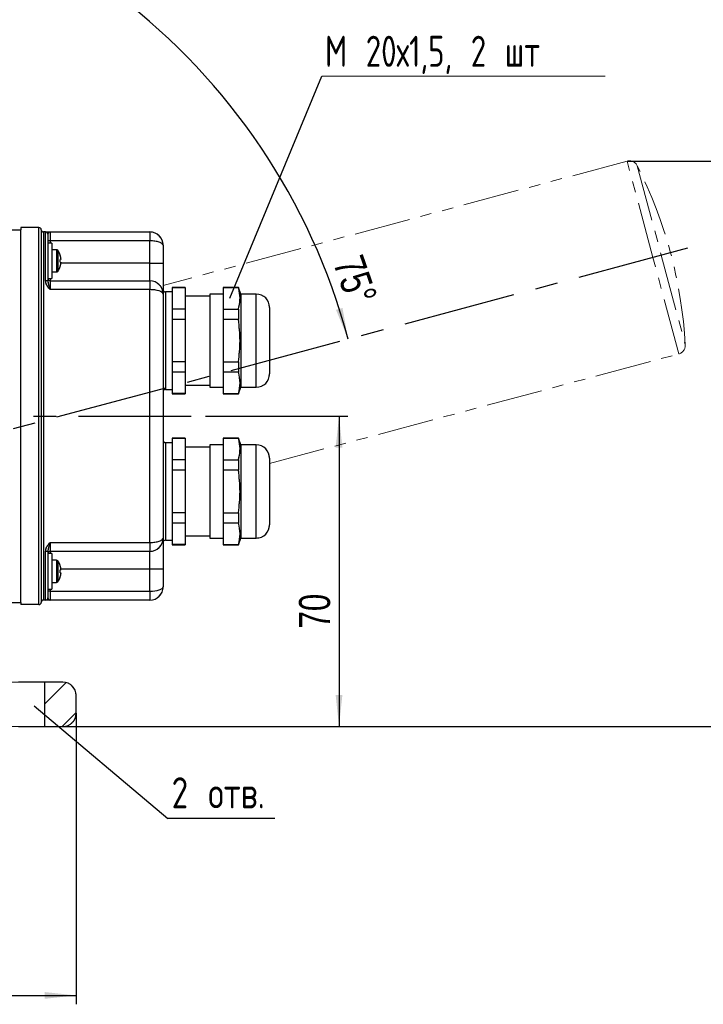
# Model space of a CAD drawing. Header units: millimetres. Extents: x 0 to 594, y 0 to 420.
# Tile 4 of 14: x 325 to 402, y 101 to 212. Entities that reach past the tile are written whole.
import ezdxf

# ---------------------------------------------------------------- set-up
doc = ezdxf.new("R2010")
doc.units = ezdxf.units.MM
doc.linetypes.add('CENTERX2', pattern=[20.32, 12.7, -2.54, 2.54, -2.54])
doc.linetypes.add('PHANTOM', pattern=[12.7, 6.35, -1.27, 1.27, -1.27, 1.27, -1.27])
doc.layers.add('ОСЕВЫЕ', color=7, linetype='Continuous')
doc.styles.add('SLDTEXTSTYLE0', font='TXT', dxfattribs={"width": 0.75})
doc.styles.add('SLDTEXTSTYLE5', font='TXT', dxfattribs={"width": 0.75, "bigfont": 'bigfont'})
doc.styles.add('SLDTEXTSTYLE6', font='TXT', dxfattribs={"width": 0.696429, "bigfont": 'bigfont'})
doc.dimstyles.new('SLDDIMSTYLE0', dxfattribs={"dimtxt": 3.5, "dimasz": 3.556, "dimexe": 0, "dimexo": 0.0625, "dimgap": 0.875, "dimtad": 1, "dimdec": 0, "dimlfac": 2, "dimrnd": 1e-09, "dimzin": 12, "dimdsep": 46, "dimtxsty": 'SLDTEXTSTYLE0', "dimsah": 1, "dimcen": 0.09, "dimadec": 0, "dimazin": 3, "dimtfac": 1, "dimtdec": 0, "dimtofl": 0, "dimtmove": 0, "dimatfit": 3, "dimfxl": 0, "dimfrac": 2, "dimtolj": 1, "dimtzin": 12, "dimarcsym": 0})
doc.dimstyles.new('SLDDIMSTYLE3', dxfattribs={"dimtxt": 3.5, "dimasz": 3.556, "dimexe": 0, "dimexo": 0.0625, "dimgap": 0.875, "dimtad": 1, "dimdec": 4, "dimlfac": 2, "dimzin": 12, "dimdsep": 46, "dimtxsty": 'SLDTEXTSTYLE0', "dimblk1": 'NONE', "dimsah": 1, "dimcen": 0.09, "dimazin": 3, "dimtfac": 1, "dimtofl": 0, "dimtmove": 0, "dimatfit": 3, "dimldrblk": 'NONE', "dimfxl": 0, "dimfrac": 2, "dimtolj": 1, "dimtzin": 12, "dimarcsym": 0})
doc.dimstyles.new('SLDDIMSTYLE4', dxfattribs={"dimtxt": 3.5, "dimasz": 3.556, "dimexe": 0, "dimexo": 0.0625, "dimgap": 0.875, "dimtad": 1, "dimdec": 4, "dimlfac": 2, "dimzin": 12, "dimdsep": 46, "dimtxsty": 'SLDTEXTSTYLE0', "dimsah": 1, "dimcen": 0.09, "dimazin": 3, "dimtfac": 1, "dimtofl": 0, "dimtmove": 0, "dimatfit": 3, "dimfxl": 0, "dimfrac": 2, "dimtolj": 1, "dimtzin": 12, "dimarcsym": 0})
doc.dimstyles.new('SLDDIMSTYLE6', dxfattribs={"dimtxt": 0.18, "dimasz": 3.556, "dimexe": 0, "dimexo": 0.0625, "dimgap": 0, "dimtad": 0, "dimtih": 1, "dimtoh": 1, "dimdec": 0, "dimrnd": 1e-09, "dimzin": 0, "dimdsep": 46, "dimtxsty": 'Standard', "dimblk1": 'NONE', "dimblk2": 'NONE', "dimsah": 1, "dimcen": 0.09, "dimadec": 0, "dimazin": 0, "dimtfac": 3.556, "dimtdec": 0, "dimtofl": 0, "dimtmove": 0, "dimatfit": 3, "dimldrblk": 'NONE', "dimfxl": 0, "dimfrac": 2, "dimtolj": 1, "dimtzin": 0, "dimarcsym": 0})

# ---------------------------------------------------------------- blocks, each defined once
blk = doc.blocks.new('_D_4')
at = {"layer": 'ОСЕВЫЕ'}
for start, end in [(60, 90), (52.7483, 60)]:
    blk.add_arc((292.53, 157.37), 72.12, start, end, dxfattribs=at)
blk.add_solid([(292.53, 229.48), (296.07, 229.02), (296.09, 229.78)], dxfattribs=at)
at = {"layer": 'ОСЕВЫЕ', "insert": (332.98, 222.54), "char_height": 3.5, "attachment_point": 1, "rotation": 325.5423, "style": 'SLDTEXTSTYLE0'}
blk.add_mtext('30°', dxfattribs=at)
blk = doc.blocks.new('_None')
blk = doc.blocks.new('_D_5')
at = {"layer": 'ОСЕВЫЕ'}
blk.add_arc((292.53, 157.37), 72.12, 15, 90, dxfattribs=at)
for points in [[(292.53, 229.48), (296.07, 229.02), (296.09, 229.78)], [(362.19, 176.03), (361.55, 179.55), (360.82, 179.34)]]:
    blk.add_solid(points, dxfattribs=at)
at = {"layer": 'ОСЕВЫЕ', "insert": (363.78, 185.79), "char_height": 3.5, "attachment_point": 1, "rotation": 289.116, "style": 'SLDTEXTSTYLE0'}
blk.add_mtext('75°', dxfattribs=at)
blk = doc.blocks.new('_D_6')
at = {"layer": 'ОСЕВЫЕ'}
for p, q in [((346.09, 167.37), (362.16, 167.37)), ((361.16, 167.37), (361.16, 132.37)), ((328.03, 132.37), (362.16, 132.37))]:
    blk.add_line(p, q, dxfattribs=at)
for points in [[(361.16, 167.37), (360.78, 163.81), (361.54, 163.81)], [(361.16, 132.37), (361.54, 135.93), (360.78, 135.93)]]:
    blk.add_solid(points, dxfattribs=at)
at = {"layer": 'ОСЕВЫЕ', "insert": (356.65, 143.43), "char_height": 3.5, "attachment_point": 1, "rotation": 90, "style": 'SLDTEXTSTYLE0'}
blk.add_mtext('70', dxfattribs=at)
blk = doc.blocks.new('_D_9')
at = {"layer": 'ОСЕВЫЕ'}
for p, q in [((253.53, 133.87), (253.53, 101.06)), ((331.53, 133.87), (331.53, 101.06)), ((253.53, 102.06), (331.53, 102.06))]:
    blk.add_line(p, q, dxfattribs=at)
for points in [[(253.53, 102.06), (257.09, 101.68), (257.09, 102.44)], [(331.53, 102.06), (327.97, 102.44), (327.97, 101.68)]]:
    blk.add_solid(points, dxfattribs=at)
at = {"layer": 'ОСЕВЫЕ', "insert": (286.7, 106.57), "char_height": 3.5, "attachment_point": 1, "style": 'SLDTEXTSTYLE0'}
blk.add_mtext('156', dxfattribs=at)
blk = doc.blocks.new('_D_11')
at = {"layer": 'ОСЕВЫЕ'}
for p, q in [((393.64, 196.11), (417.83, 196.11)), ((416.83, 132.37), (416.83, 196.11)), ((328.03, 132.37), (417.83, 132.37))]:
    blk.add_line(p, q, dxfattribs=at)
for points in [[(416.83, 196.11), (416.45, 192.55), (417.21, 192.55)], [(416.83, 132.37), (417.21, 135.93), (416.45, 135.93)]]:
    blk.add_solid(points, dxfattribs=at)
at = {"layer": 'ОСЕВЫЕ', "insert": (412.32, 151.85), "char_height": 3.5, "attachment_point": 1, "rotation": 90, "style": 'SLDTEXTSTYLE0'}
blk.add_mtext('127', dxfattribs=at)
blk = doc.blocks.new('SW_NOTE_0_1')
at = {"layer": 'ОСЕВЫЕ', "color": 0}
blk.add_line((12.03, 0), (0, 0), dxfattribs=at)
at = {"layer": 'ОСЕВЫЕ', "color": 0, "insert": (0.41, 4.66), "char_height": 3.5, "attachment_point": 1, "style": 'SLDTEXTSTYLE5'}
blk.add_mtext('2 отв.', dxfattribs=at)
blk = doc.blocks.new('SW_NOTE_0_2')
at = {"color": 0, "linetype": 'Continuous', "lineweight": 0}
blk.add_line((31.95, 0), (0, 0), dxfattribs=at)
at = {"color": 0, "linetype": 'Continuous', "lineweight": 0, "insert": (0.37, 4.54), "char_height": 3.5, "attachment_point": 1, "style": 'SLDTEXTSTYLE6'}
blk.add_mtext('М 20х1,5, 2 шт', dxfattribs=at)

msp = doc.modelspace()

# ---------------------------------------------------------------- hatches: boundary and pattern name
at = {"linetype": 'Continuous', "lineweight": 18}
h = msp.add_hatch(dxfattribs=at)
h.set_pattern_fill('ANSI31', style=0)
edge = h.paths.add_edge_path(flags=0)
edge.add_line((331.529355, 133.869252), (331.529355, 135.869252))
edge.add_arc((330.029355, 135.869252), 1.5, 0, 90)
edge.add_line((330.029355, 137.369252), (327.963528, 137.369252))
edge.add_line((327.963528, 137.369252), (327.963528, 132.369252))
edge.add_line((327.963528, 132.369252), (330.029355, 132.369252))
edge.add_arc((330.029355, 133.869252), 1.5, 270, 360)

# ---------------------------------------------------------------- linework, layer by layer
at = {"color": 7, "linetype": 'PHANTOM', "lineweight": 18}
for p, q in [((393.641569, 196.109045), (341.329355, 182.092029)), ((319.945021, 188.369252), (325.279355, 188.369252)), ((327.329355, 188.619252), (325.279355, 188.619252)), ((325.279355, 188.619252), (325.279355, 188.369252)), ((325.279355, 146.369252), (325.279355, 188.369252)), ((327.329355, 146.119252), (327.329355, 188.619252)), ((327.579355, 188.369252), (327.579355, 146.369252)), ((327.829355, 188.119252), (327.829355, 146.619252)), ((328.079355, 188.119252), (327.829355, 188.119252)), ((328.079355, 182.619252), (328.079355, 188.119252)), ((328.329355, 187.869252), (328.329355, 182.619252)), ((328.579355, 188.119252), (328.579355, 187.119252)), ((328.579355, 188.119252), (339.829355, 188.119252)), ((339.829355, 188.119252), (339.829355, 187.119252)), ((328.579355, 187.119252), (328.329355, 187.119252)), ((328.779355, 186.869252), (328.329355, 186.869252)), ((339.829355, 187.119252), (328.579355, 187.119252)), ((328.779355, 186.869252), (328.779355, 182.869252)), ((339.829355, 184.619252), (339.829355, 187.119252)), ((341.329355, 186.619252), (341.329355, 184.619252)), ((329.316802, 186.119252), (328.779355, 186.119252)), ((329.731585, 185.464806), (329.73727, 185.469135)), ((329.814286, 185.042528), (329.731585, 185.033069)), ((329.731585, 184.705435), (329.814286, 184.695975)), ((329.73727, 184.269369), (329.731585, 184.273697)), ((339.829355, 182.619252), (339.829355, 184.619252)), ((339.829355, 184.619252), (341.329355, 184.619252)), ((341.329355, 184.619252), (341.329355, 181.119252)), ((328.779355, 183.619252), (329.316802, 183.619252)), ((328.329355, 182.619252), (328.079355, 182.619252)), ((328.329355, 182.869252), (328.779355, 182.869252)), ((328.579355, 182.619252), (328.579355, 181.619252)), ((328.579355, 182.619252), (339.829355, 182.619252)), ((339.829355, 182.619252), (339.829355, 181.619252)), ((339.829355, 181.619252), (328.579355, 181.619252)), ((339.829355, 153.119252), (339.829355, 181.619252)), ((341.329355, 181.119252), (341.329355, 153.619252)), ((342.329355, 181.369252), (341.579355, 181.369252)), ((343.829355, 181.869252), (342.329355, 181.869252)), ((342.329355, 181.869252), (342.329355, 181.831349)), ((343.829355, 181.831349), (342.329355, 181.831349)), ((342.329355, 181.831349), (342.329355, 179.433434)), ((343.829355, 181.869252), (343.829355, 181.831349)), ((343.829355, 181.831349), (343.829355, 179.433434)), ((348.079355, 181.119252), (346.579355, 181.119252)), ((346.579355, 181.119252), (346.579355, 170.619252)), ((349.829355, 181.869252), (348.079355, 181.869252)), ((348.079355, 181.869252), (348.079355, 181.831349)), ((349.829355, 181.831349), (348.079355, 181.831349)), ((348.079355, 181.831349), (348.079355, 179.433434)), ((350.079355, 181.119252), (349.829355, 181.869252)), ((349.829355, 181.869252), (349.829355, 181.831349)), ((351.829355, 181.119252), (350.079355, 181.119252)), ((350.079355, 181.119252), (350.079355, 170.619252)), ((346.579355, 180.869252), (343.829355, 180.869252)), ((343.829355, 179.433434), (342.329355, 179.433434)), ((342.329355, 179.433434), (342.329355, 178.267167)), ((343.829355, 179.433434), (343.829355, 178.267167)), ((348.079355, 179.433434), (349.829355, 179.433434)), ((348.079355, 179.433434), (348.079355, 178.267167)), ((349.829355, 179.433434), (349.829355, 178.267167)), ((353.329355, 179.619252), (353.329355, 173.994252)), ((343.829355, 178.267167), (342.329355, 178.267167)), ((342.329355, 178.267167), (342.329355, 173.471336)), ((343.829355, 178.267167), (343.829355, 173.471336)), ((349.829355, 178.267167), (348.079355, 178.267167)), ((348.079355, 178.267167), (348.079355, 173.471336)), ((353.329355, 162.013706), (399.464998, 174.375714)), ((343.829355, 173.471336), (342.329355, 173.471336)), ((342.329355, 173.471336), (342.329355, 172.30507)), ((343.829355, 173.471336), (343.829355, 172.30507)), ((348.079355, 173.471336), (349.829355, 173.471336)), ((348.079355, 173.471336), (348.079355, 172.30507)), ((349.829355, 173.471336), (349.829355, 172.30507)), ((353.329355, 173.994252), (353.329355, 172.119252)), ((343.829355, 172.30507), (342.329355, 172.30507)), ((342.329355, 172.30507), (342.329355, 169.907154)), ((343.829355, 172.30507), (343.829355, 169.907154)), ((349.829355, 172.30507), (348.079355, 172.30507)), ((348.079355, 172.30507), (348.079355, 169.907154)), ((341.579355, 170.369252), (342.329355, 170.369252)), ((343.829355, 169.907154), (342.329355, 169.907154)), ((342.329355, 169.907154), (342.329355, 169.869252)), ((342.329355, 169.869252), (343.829355, 169.869252)), ((343.829355, 170.869252), (346.579355, 170.869252)), ((343.829355, 169.907154), (343.829355, 169.869252)), ((346.579355, 170.619252), (348.079355, 170.619252)), ((348.079355, 169.907154), (349.829355, 169.907154)), ((348.079355, 169.907154), (348.079355, 169.869252)), ((348.079355, 169.869252), (349.829355, 169.869252)), ((349.829355, 169.869252), (350.079355, 170.619252)), ((349.829355, 169.907154), (349.829355, 169.869252)), ((350.079355, 170.619252), (351.829355, 170.619252)), ((342.329355, 164.369252), (341.579355, 164.369252)), ((343.829355, 164.869252), (342.329355, 164.869252)), ((342.329355, 164.869252), (342.329355, 164.831349)), ((343.829355, 164.831349), (342.329355, 164.831349)), ((342.329355, 164.831349), (342.329355, 162.433434)), ((343.829355, 164.869252), (343.829355, 164.831349)), ((343.829355, 164.831349), (343.829355, 162.433434)), ((349.829355, 164.869252), (348.079355, 164.869252)), ((348.079355, 164.869252), (348.079355, 164.831349)), ((349.829355, 164.831349), (348.079355, 164.831349)), ((348.079355, 164.831349), (348.079355, 162.433434)), ((350.079355, 164.119252), (349.829355, 164.869252)), ((349.829355, 164.869252), (349.829355, 164.831349)), ((346.579355, 163.869252), (343.829355, 163.869252)), ((348.079355, 164.119252), (346.579355, 164.119252)), ((346.579355, 164.119252), (346.579355, 153.619252)), ((351.829355, 164.119252), (350.079355, 164.119252)), ((350.079355, 164.119252), (350.079355, 153.619252)), ((343.829355, 162.433434), (342.329355, 162.433434)), ((342.329355, 162.433434), (342.329355, 161.267167)), ((343.829355, 162.433434), (343.829355, 161.267167)), ((348.079355, 162.433434), (349.829355, 162.433434)), ((348.079355, 162.433434), (348.079355, 161.267167)), ((349.829355, 162.433434), (349.829355, 161.267167)), ((353.329355, 162.619252), (353.329355, 156.994252)), ((343.829355, 161.267167), (342.329355, 161.267167)), ((342.329355, 161.267167), (342.329355, 156.471336)), ((343.829355, 161.267167), (343.829355, 156.471336)), ((349.829355, 161.267167), (348.079355, 161.267167)), ((348.079355, 161.267167), (348.079355, 156.471336)), ((353.329355, 156.994252), (353.329355, 155.119252)), ((343.829355, 156.471336), (342.329355, 156.471336)), ((342.329355, 156.471336), (342.329355, 155.30507)), ((343.829355, 156.471336), (343.829355, 155.30507)), ((348.079355, 156.471336), (349.829355, 156.471336)), ((348.079355, 156.471336), (348.079355, 155.30507)), ((349.829355, 156.471336), (349.829355, 155.30507)), ((343.829355, 155.30507), (342.329355, 155.30507)), ((342.329355, 155.30507), (342.329355, 152.907154)), ((343.829355, 155.30507), (343.829355, 152.907154)), ((349.829355, 155.30507), (348.079355, 155.30507)), ((348.079355, 155.30507), (348.079355, 152.907154)), ((341.329355, 153.619252), (341.329355, 150.119252)), ((341.579355, 153.369252), (342.329355, 153.369252)), ((343.829355, 153.869252), (346.579355, 153.869252)), ((346.579355, 153.619252), (348.079355, 153.619252)), ((349.829355, 152.869252), (350.079355, 153.619252)), ((350.079355, 153.619252), (351.829355, 153.619252)), ((328.329355, 152.119252), (328.079355, 152.119252)), ((328.079355, 146.619252), (328.079355, 152.119252)), ((328.329355, 152.119252), (328.329355, 146.869252)), ((328.579355, 153.119252), (328.579355, 152.119252)), ((328.579355, 153.119252), (339.829355, 153.119252)), ((339.829355, 152.119252), (328.579355, 152.119252)), ((339.829355, 153.119252), (339.829355, 152.119252)), ((339.829355, 150.119252), (339.829355, 152.119252)), ((343.829355, 152.907154), (342.329355, 152.907154)), ((342.329355, 152.907154), (342.329355, 152.869252)), ((342.329355, 152.869252), (343.829355, 152.869252)), ((343.829355, 152.907154), (343.829355, 152.869252)), ((348.079355, 152.907154), (349.829355, 152.907154)), ((348.079355, 152.907154), (348.079355, 152.869252)), ((348.079355, 152.869252), (349.829355, 152.869252)), ((349.829355, 152.907154), (349.829355, 152.869252)), ((328.779355, 151.869252), (328.329355, 151.869252)), ((328.779355, 151.869252), (328.779355, 147.869252)), ((329.316802, 151.119252), (328.779355, 151.119252)), ((329.731585, 150.464806), (329.73727, 150.469135)), ((329.814286, 150.042528), (329.731585, 150.033069)), ((341.329355, 150.119252), (339.829355, 150.119252)), ((339.829355, 147.619252), (339.829355, 150.119252)), ((341.329355, 150.119252), (341.329355, 148.119252)), ((329.731585, 149.705435), (329.814286, 149.695975)), ((329.73727, 149.269369), (329.731585, 149.273697)), ((328.329355, 147.869252), (328.779355, 147.869252)), ((328.579355, 147.619252), (328.329355, 147.619252)), ((328.579355, 147.619252), (328.579355, 146.619252)), ((328.579355, 147.619252), (339.829355, 147.619252)), ((328.779355, 148.619252), (329.316802, 148.619252)), ((339.829355, 147.619252), (339.829355, 146.619252)), ((328.079355, 146.619252), (327.829355, 146.619252)), ((339.829355, 146.619252), (328.579355, 146.619252)), ((319.945021, 146.369252), (325.279355, 146.369252)), ((325.279355, 146.369252), (325.279355, 146.119252)), ((327.329355, 146.119252), (325.279355, 146.119252)), ((309.529355, 137.369252), (330.029355, 137.369252)), ((331.529355, 135.869252), (331.529355, 133.869252)), ((330.029355, 132.369252), (315.779355, 132.369252))]:
    msp.add_line(p, q, dxfattribs=at)
at = {"color": 8, "linetype": 'PHANTOM', "lineweight": 18}
for p, q in [((396.553283, 185.242379), (393.641569, 196.109045)), ((394.793211, 195.593526), (397.498901, 185.495757)), ((328.579355, 187.119252), (328.579355, 186.869252)), ((329.316802, 186.119252), (329.316802, 183.619252)), ((329.437406, 186.058441), (329.437406, 183.680063)), ((397.498901, 185.495757), (400.20459, 175.397987)), ((339.829355, 184.619252), (329.806169, 184.619252)), ((399.464998, 174.375714), (396.553283, 185.242379)), ((328.579355, 182.869252), (328.579355, 182.619252)), ((341.579355, 181.369252), (341.579355, 170.369252)), ((351.829355, 173.244252), (351.829355, 181.119252)), ((351.829355, 170.619252), (351.829355, 173.244252)), ((341.579355, 164.369252), (341.579355, 153.369252)), ((351.829355, 156.244252), (351.829355, 164.119252)), ((351.829355, 153.619252), (351.829355, 156.244252)), ((328.579355, 152.119252), (328.579355, 151.869252)), ((329.316802, 151.119252), (329.316802, 148.619252)), ((329.437406, 151.058441), (329.437406, 148.680063)), ((339.829355, 150.119252), (329.806169, 150.119252)), ((328.579355, 147.869252), (328.579355, 147.619252))]:
    msp.add_line(p, q, dxfattribs=at)
at = {"color": 7, "linetype": 'Continuous', "lineweight": 25}
for p, q in [((319.945021, 188.369252), (325.279355, 188.369252)), ((327.329355, 188.619252), (325.279355, 188.619252)), ((325.279355, 188.619252), (325.279355, 188.369252)), ((325.279355, 146.369252), (325.279355, 188.369252)), ((327.329355, 146.119252), (327.329355, 188.619252)), ((327.579355, 188.369252), (327.579355, 146.369252)), ((327.829355, 188.119252), (327.829355, 146.619252)), ((328.079355, 188.119252), (327.829355, 188.119252)), ((328.079355, 182.619252), (328.079355, 188.119252)), ((328.329355, 187.869252), (328.329355, 182.619252)), ((328.579355, 188.119252), (328.579355, 187.119252)), ((328.579355, 188.119252), (339.829355, 188.119252)), ((339.829355, 188.119252), (339.829355, 187.119252)), ((328.579355, 187.119252), (328.329355, 187.119252)), ((328.779355, 186.869252), (328.329355, 186.869252)), ((339.829355, 187.119252), (328.579355, 187.119252)), ((328.779355, 186.869252), (328.779355, 182.869252)), ((339.829355, 184.619252), (339.829355, 187.119252)), ((341.329355, 186.619252), (341.329355, 184.619252)), ((329.316802, 186.119252), (328.779355, 186.119252)), ((329.731585, 185.464806), (329.73727, 185.469135)), ((329.814286, 185.042528), (329.731585, 185.033069)), ((329.731585, 184.705435), (329.814286, 184.695975)), ((329.73727, 184.269369), (329.731585, 184.273697)), ((339.829355, 182.619252), (339.829355, 184.619252)), ((339.829355, 184.619252), (341.329355, 184.619252)), ((341.329355, 184.619252), (341.329355, 181.119252)), ((328.779355, 183.619252), (329.316802, 183.619252)), ((328.329355, 182.619252), (328.079355, 182.619252)), ((328.329355, 182.869252), (328.779355, 182.869252)), ((328.579355, 182.619252), (328.579355, 181.619252)), ((328.579355, 182.619252), (339.829355, 182.619252)), ((339.829355, 182.619252), (339.829355, 181.619252)), ((339.829355, 181.619252), (328.579355, 181.619252)), ((339.829355, 153.119252), (339.829355, 181.619252)), ((341.329355, 181.119252), (341.329355, 153.619252)), ((342.329355, 181.369252), (341.579355, 181.369252)), ((343.829355, 181.869252), (342.329355, 181.869252)), ((342.329355, 181.869252), (342.329355, 181.831349)), ((343.829355, 181.831349), (342.329355, 181.831349)), ((342.329355, 181.831349), (342.329355, 179.433434)), ((343.829355, 181.869252), (343.829355, 181.831349)), ((343.829355, 181.831349), (343.829355, 179.433434)), ((348.079355, 181.119252), (346.579355, 181.119252)), ((346.579355, 181.119252), (346.579355, 170.619252)), ((349.829355, 181.869252), (348.079355, 181.869252)), ((348.079355, 181.869252), (348.079355, 181.831349)), ((349.829355, 181.831349), (348.079355, 181.831349)), ((348.079355, 181.831349), (348.079355, 179.433434)), ((350.079355, 181.119252), (349.829355, 181.869252)), ((349.829355, 181.869252), (349.829355, 181.831349)), ((351.829355, 181.119252), (350.079355, 181.119252)), ((350.079355, 181.119252), (350.079355, 170.619252)), ((346.579355, 180.869252), (343.829355, 180.869252)), ((343.829355, 179.433434), (342.329355, 179.433434)), ((342.329355, 179.433434), (342.329355, 178.267167)), ((343.829355, 179.433434), (343.829355, 178.267167)), ((348.079355, 179.433434), (349.829355, 179.433434)), ((348.079355, 179.433434), (348.079355, 178.267167)), ((349.829355, 179.433434), (349.829355, 178.267167)), ((353.329355, 179.619252), (353.329355, 173.994252)), ((343.829355, 178.267167), (342.329355, 178.267167)), ((342.329355, 178.267167), (342.329355, 173.471336)), ((343.829355, 178.267167), (343.829355, 173.471336)), ((349.829355, 178.267167), (348.079355, 178.267167)), ((348.079355, 178.267167), (348.079355, 173.471336)), ((343.829355, 173.471336), (342.329355, 173.471336)), ((342.329355, 173.471336), (342.329355, 172.30507)), ((343.829355, 173.471336), (343.829355, 172.30507)), ((348.079355, 173.471336), (349.829355, 173.471336)), ((348.079355, 173.471336), (348.079355, 172.30507)), ((349.829355, 173.471336), (349.829355, 172.30507)), ((353.329355, 173.994252), (353.329355, 172.119252)), ((343.829355, 172.30507), (342.329355, 172.30507)), ((342.329355, 172.30507), (342.329355, 169.907154)), ((343.829355, 172.30507), (343.829355, 169.907154)), ((349.829355, 172.30507), (348.079355, 172.30507)), ((348.079355, 172.30507), (348.079355, 169.907154)), ((341.579355, 170.369252), (342.329355, 170.369252)), ((343.829355, 169.907154), (342.329355, 169.907154)), ((342.329355, 169.907154), (342.329355, 169.869252)), ((342.329355, 169.869252), (343.829355, 169.869252)), ((343.829355, 170.869252), (346.579355, 170.869252)), ((343.829355, 169.907154), (343.829355, 169.869252)), ((346.579355, 170.619252), (348.079355, 170.619252)), ((348.079355, 169.907154), (349.829355, 169.907154)), ((348.079355, 169.907154), (348.079355, 169.869252)), ((348.079355, 169.869252), (349.829355, 169.869252)), ((349.829355, 169.869252), (350.079355, 170.619252)), ((349.829355, 169.907154), (349.829355, 169.869252)), ((350.079355, 170.619252), (351.829355, 170.619252)), ((342.329355, 164.369252), (341.579355, 164.369252)), ((343.829355, 164.869252), (342.329355, 164.869252)), ((342.329355, 164.869252), (342.329355, 164.831349)), ((343.829355, 164.831349), (342.329355, 164.831349)), ((342.329355, 164.831349), (342.329355, 162.433434)), ((343.829355, 164.869252), (343.829355, 164.831349)), ((343.829355, 164.831349), (343.829355, 162.433434)), ((349.829355, 164.869252), (348.079355, 164.869252)), ((348.079355, 164.869252), (348.079355, 164.831349)), ((349.829355, 164.831349), (348.079355, 164.831349)), ((348.079355, 164.831349), (348.079355, 162.433434)), ((350.079355, 164.119252), (349.829355, 164.869252)), ((349.829355, 164.869252), (349.829355, 164.831349)), ((346.579355, 163.869252), (343.829355, 163.869252)), ((348.079355, 164.119252), (346.579355, 164.119252)), ((346.579355, 164.119252), (346.579355, 153.619252)), ((351.829355, 164.119252), (350.079355, 164.119252)), ((350.079355, 164.119252), (350.079355, 153.619252)), ((343.829355, 162.433434), (342.329355, 162.433434)), ((342.329355, 162.433434), (342.329355, 161.267167)), ((343.829355, 162.433434), (343.829355, 161.267167)), ((348.079355, 162.433434), (349.829355, 162.433434)), ((348.079355, 162.433434), (348.079355, 161.267167)), ((349.829355, 162.433434), (349.829355, 161.267167)), ((353.329355, 162.619252), (353.329355, 156.994252)), ((343.829355, 161.267167), (342.329355, 161.267167)), ((342.329355, 161.267167), (342.329355, 156.471336)), ((343.829355, 161.267167), (343.829355, 156.471336)), ((349.829355, 161.267167), (348.079355, 161.267167)), ((348.079355, 161.267167), (348.079355, 156.471336)), ((353.329355, 156.994252), (353.329355, 155.119252)), ((343.829355, 156.471336), (342.329355, 156.471336)), ((342.329355, 156.471336), (342.329355, 155.30507)), ((343.829355, 156.471336), (343.829355, 155.30507)), ((348.079355, 156.471336), (349.829355, 156.471336)), ((348.079355, 156.471336), (348.079355, 155.30507)), ((349.829355, 156.471336), (349.829355, 155.30507)), ((343.829355, 155.30507), (342.329355, 155.30507)), ((342.329355, 155.30507), (342.329355, 152.907154)), ((343.829355, 155.30507), (343.829355, 152.907154)), ((349.829355, 155.30507), (348.079355, 155.30507)), ((348.079355, 155.30507), (348.079355, 152.907154)), ((341.329355, 153.619252), (341.329355, 150.119252)), ((341.579355, 153.369252), (342.329355, 153.369252)), ((343.829355, 153.869252), (346.579355, 153.869252)), ((346.579355, 153.619252), (348.079355, 153.619252)), ((349.829355, 152.869252), (350.079355, 153.619252)), ((350.079355, 153.619252), (351.829355, 153.619252)), ((328.329355, 152.119252), (328.079355, 152.119252)), ((328.079355, 146.619252), (328.079355, 152.119252)), ((328.329355, 152.119252), (328.329355, 146.869252)), ((328.579355, 153.119252), (328.579355, 152.119252)), ((328.579355, 153.119252), (339.829355, 153.119252)), ((339.829355, 152.119252), (328.579355, 152.119252)), ((339.829355, 153.119252), (339.829355, 152.119252)), ((339.829355, 150.119252), (339.829355, 152.119252)), ((343.829355, 152.907154), (342.329355, 152.907154)), ((342.329355, 152.907154), (342.329355, 152.869252)), ((342.329355, 152.869252), (343.829355, 152.869252)), ((343.829355, 152.907154), (343.829355, 152.869252)), ((348.079355, 152.907154), (349.829355, 152.907154)), ((348.079355, 152.907154), (348.079355, 152.869252)), ((348.079355, 152.869252), (349.829355, 152.869252)), ((349.829355, 152.907154), (349.829355, 152.869252)), ((328.779355, 151.869252), (328.329355, 151.869252)), ((328.779355, 151.869252), (328.779355, 147.869252)), ((329.316802, 151.119252), (328.779355, 151.119252)), ((329.731585, 150.464806), (329.73727, 150.469135)), ((329.814286, 150.042528), (329.731585, 150.033069)), ((341.329355, 150.119252), (339.829355, 150.119252)), ((339.829355, 147.619252), (339.829355, 150.119252)), ((341.329355, 150.119252), (341.329355, 148.119252)), ((329.731585, 149.705435), (329.814286, 149.695975)), ((329.73727, 149.269369), (329.731585, 149.273697)), ((328.329355, 147.869252), (328.779355, 147.869252)), ((328.579355, 147.619252), (328.329355, 147.619252)), ((328.579355, 147.619252), (328.579355, 146.619252)), ((328.579355, 147.619252), (339.829355, 147.619252)), ((328.779355, 148.619252), (329.316802, 148.619252)), ((339.829355, 147.619252), (339.829355, 146.619252)), ((328.079355, 146.619252), (327.829355, 146.619252)), ((339.829355, 146.619252), (328.579355, 146.619252)), ((319.945021, 146.369252), (325.279355, 146.369252)), ((325.279355, 146.369252), (325.279355, 146.119252)), ((327.329355, 146.119252), (325.279355, 146.119252)), ((327.963528, 137.369252), (325.029355, 137.369252)), ((327.963528, 137.369252), (327.963528, 132.369252)), ((330.029355, 137.369252), (327.963528, 137.369252)), ((331.529355, 133.869252), (331.529355, 135.869252)), ((325.029355, 132.369252), (327.963528, 132.369252)), ((327.963528, 132.369252), (330.029355, 132.369252))]:
    msp.add_line(p, q, dxfattribs=at)
at = {"color": 8, "linetype": 'Continuous', "lineweight": 25}
for p, q in [((328.579355, 187.119252), (328.579355, 186.869252)), ((329.316802, 186.119252), (329.316802, 183.619252)), ((329.437406, 186.058441), (329.437406, 183.680063)), ((339.829355, 184.619252), (329.806169, 184.619252)), ((328.579355, 182.869252), (328.579355, 182.619252)), ((341.579355, 181.369252), (341.579355, 170.369252)), ((351.829355, 173.244252), (351.829355, 181.119252)), ((351.829355, 170.619252), (351.829355, 173.244252)), ((341.579355, 164.369252), (341.579355, 153.369252)), ((351.829355, 156.244252), (351.829355, 164.119252)), ((351.829355, 153.619252), (351.829355, 156.244252)), ((328.579355, 152.119252), (328.579355, 151.869252)), ((329.316802, 151.119252), (329.316802, 148.619252)), ((329.437406, 151.058441), (329.437406, 148.680063)), ((339.829355, 150.119252), (329.806169, 150.119252)), ((328.579355, 147.869252), (328.579355, 147.619252))]:
    msp.add_line(p, q, dxfattribs=at)
at = {"color": 7, "linetype": 'PHANTOM', "lineweight": 18}
for centre, radius, start, end in [((393.900388, 195.143119), 1, 26.76980156, 105), ((349.036016, 172.510166), 51.25, 3.23019844, 26.76980156), ((327.329355, 188.369252), 0.25, 0, 90), ((327.829355, 188.369252), 0.25, 180, 270), ((328.079355, 187.869252), 0.25, 0, 90), ((339.829355, 186.619252), 1.5, 0, 90), ((329.316802, 185.969252), 0.15, 36.48373706, 90), ((327.829355, 184.869252), 2, 17.45409285, 36.48373706), ((327.810968, 184.869426), 2.010783, 4.93852441, 17.22312023), ((327.829355, 184.869252), 2, 323.51626294, 342.54590715), ((327.374504, 184.869252), 2.362767, 356.0243353, 3.9756647), ((327.810968, 184.869077), 2.010783, 342.77687977, 355.06147559), ((329.316802, 183.769252), 0.15, 270, 323.51626294), ((328.579355, 182.869252), 0.25, 180, 270), ((339.829355, 181.119252), 1.5, 0, 90), ((341.579355, 181.619252), 0.25, 180, 270), ((351.829355, 179.619252), 1.5, 0, 90), ((399.206179, 175.34164), 1, 285, 3.23019844), ((351.829355, 172.119252), 1.5, 270, 360), ((341.579355, 170.119252), 0.25, 90, 180), ((341.579355, 164.619252), 0.25, 180, 270), ((351.829355, 162.619252), 1.5, 0, 90), ((351.829355, 155.119252), 1.5, 270, 360), ((339.829355, 153.619252), 1.5, 270, 0), ((341.579355, 153.119252), 0.25, 90, 180), ((328.579355, 151.869252), 0.25, 90, 180), ((329.316802, 150.969252), 0.15, 36.48373706, 90), ((327.829355, 149.869252), 2, 17.45409285, 36.48373706), ((327.810968, 149.869426), 2.010783, 4.93852441, 17.22312023), ((327.374504, 149.869252), 2.362767, 356.0243353, 3.9756647), ((327.829355, 149.869252), 2, 323.51626294, 342.54590715), ((327.810968, 149.869077), 2.010783, 342.77687977, 355.06147559), ((329.316802, 148.769252), 0.15, 270, 323.51626294), ((339.829355, 148.119252), 1.5, 270, 0), ((327.829355, 146.369252), 0.25, 90, 180), ((328.079355, 146.869252), 0.25, 270, 0), ((327.329355, 146.369252), 0.25, 270, 0), ((330.029355, 135.869252), 1.5, 0, 90), ((330.029355, 133.869252), 1.5, 270, 0)]:
    msp.add_arc(centre, radius, start, end, dxfattribs=at)
at = {"color": 7, "linetype": 'Continuous', "lineweight": 25}
for centre, radius, start, end in [((327.329355, 188.369252), 0.25, 0, 90), ((327.829355, 188.369252), 0.25, 180, 270), ((328.079355, 187.869252), 0.25, 0, 90), ((339.829355, 186.619252), 1.5, 0, 90), ((329.316802, 185.969252), 0.15, 36.48373706, 90), ((327.829355, 184.869252), 2, 17.45409285, 36.48373706), ((327.810968, 184.869426), 2.010783, 4.93852441, 17.22312023), ((327.829355, 184.869252), 2, 323.51626294, 342.54590715), ((327.374504, 184.869252), 2.362767, 356.0243353, 3.9756647), ((327.810968, 184.869077), 2.010783, 342.77687977, 355.06147559), ((329.316802, 183.769252), 0.15, 270, 323.51626294), ((328.579355, 182.869252), 0.25, 180, 270), ((339.829355, 181.119252), 1.5, 0, 90), ((341.579355, 181.619252), 0.25, 180, 270), ((351.829355, 179.619252), 1.5, 0, 90), ((351.829355, 172.119252), 1.5, 270, 360), ((341.579355, 170.119252), 0.25, 90, 180), ((341.579355, 164.619252), 0.25, 180, 270), ((351.829355, 162.619252), 1.5, 0, 90), ((351.829355, 155.119252), 1.5, 270, 360), ((339.829355, 153.619252), 1.5, 270, 0), ((341.579355, 153.119252), 0.25, 90, 180), ((328.579355, 151.869252), 0.25, 90, 180), ((329.316802, 150.969252), 0.15, 36.48373706, 90), ((327.829355, 149.869252), 2, 17.45409285, 36.48373706), ((327.810968, 149.869426), 2.010783, 4.93852441, 17.22312023), ((327.374504, 149.869252), 2.362767, 356.0243353, 3.9756647), ((327.829355, 149.869252), 2, 323.51626294, 342.54590715), ((327.810968, 149.869077), 2.010783, 342.77687977, 355.06147559), ((329.316802, 148.769252), 0.15, 270, 323.51626294), ((339.829355, 148.119252), 1.5, 270, 0), ((327.829355, 146.369252), 0.25, 90, 180), ((328.079355, 146.869252), 0.25, 270, 0), ((327.329355, 146.369252), 0.25, 270, 0), ((330.029355, 135.869252), 1.5, 0, 90), ((330.029355, 133.869252), 1.5, 270, 0)]:
    msp.add_arc(centre, radius, start, end, dxfattribs=at)
for centre, start_param, end_param in [((339.829355, 186.619252), 0, 1.5707963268), ((339.829355, 181.119252), 0, 1.5707963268), ((339.829355, 153.619252), 4.7123889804, 6.2831853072), ((339.829355, 148.119252), 4.7123889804, 6.2831853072)]:
    msp.add_ellipse(centre, major_axis=(1.5, 0), ratio=0.3333333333, start_param=start_param, end_param=end_param, dxfattribs=at)
at = {"color": 7, "linetype": 'PHANTOM', "lineweight": 18}
for centre, start_param, end_param in [((339.829355, 186.619252), 0, 1.5707963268), ((339.829355, 181.119252), 0, 1.5707963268), ((339.829355, 153.619252), 4.7123889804, 6.2831853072), ((339.829355, 148.119252), 4.7123889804, 6.2831853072)]:
    msp.add_ellipse(centre, major_axis=(1.5, 0), ratio=0.3333333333, start_param=start_param, end_param=end_param, dxfattribs=at)
at = {"color": 7, "linetype": 'Continuous', "lineweight": 25}
for points, knots in [([(328.079355, 188.119252), (328.08762, 188.119252), (328.110161, 188.119252), (328.299543, 188.119252), (328.483838, 188.119252), (328.578538, 188.119252), (328.579355, 188.119252)], [0, 0, 0, 0, 0.2220149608, 0.6054466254, 0.9965980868, 1, 1, 1, 1]), ([(328.579355, 188.119252), (328.578912, 188.11925), (328.576723, 188.119244), (328.568883, 188.119032), (328.523213, 188.1145), (328.442284, 188.069103), (328.3483, 187.959894), (328.334036, 187.891649), (328.329355, 187.869252)], [0, 0, 0, 0, 0.0042434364, 0.0209898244, 0.0751849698, 0.4417283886, 0.816781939, 1, 1, 1, 1]), ([(328.579355, 181.619252), (328.578538, 181.620252), (328.483838, 181.736232), (328.299543, 181.964838), (328.110161, 182.30471), (328.08762, 182.534857), (328.079355, 182.619252)], [0, 0, 0, 0, 0.0034019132, 0.3945533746, 0.7779850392, 1, 1, 1, 1]), ([(328.329355, 182.619252), (328.334036, 182.558017), (328.3483, 182.371431), (328.442284, 182.072292), (328.523213, 181.80242), (328.568883, 181.653456), (328.576723, 181.627847), (328.578912, 181.620697), (328.579355, 181.619252)], [0, 0, 0, 0, 0.183218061, 0.5582716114, 0.9248150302, 0.9790101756, 0.9957565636, 1, 1, 1, 1]), ([(349.829355, 179.433434), (349.900743, 179.7734), (350.044496, 180.457987), (349.969481, 181.261962), (349.857149, 181.71841), (349.829355, 181.831349)], [0, 0, 0, 0, 0.4260811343, 0.8579953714, 1, 1, 1, 1]), ([(349.829355, 173.471336), (349.912173, 174.263223), (350.079351, 175.861727), (349.913197, 177.460444), (349.829355, 178.267167)], [0, 0, 0, 0, 0.495393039, 1, 1, 1, 1]), ([(349.829355, 169.907154), (349.912173, 170.303098), (350.079351, 171.10235), (349.913197, 171.901708), (349.829355, 172.30507)], [0, 0, 0, 0, 0.495393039, 1, 1, 1, 1]), ([(349.829355, 162.433434), (349.900743, 162.7734), (350.044496, 163.457987), (349.969481, 164.261962), (349.857149, 164.71841), (349.829355, 164.831349)], [0, 0, 0, 0, 0.4260811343, 0.8579953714, 1, 1, 1, 1]), ([(349.829355, 156.471336), (349.912173, 157.263223), (350.079351, 158.861727), (349.913197, 160.460444), (349.829355, 161.267167)], [0, 0, 0, 0, 0.495393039, 1, 1, 1, 1]), ([(349.829355, 152.907154), (349.912173, 153.303098), (350.079351, 154.10235), (349.913197, 154.901708), (349.829355, 155.30507)], [0, 0, 0, 0, 0.495393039, 1, 1, 1, 1]), ([(328.079355, 152.119252), (328.08762, 152.203646), (328.110161, 152.433794), (328.299543, 152.773665), (328.483838, 153.002272), (328.578538, 153.118252), (328.579355, 153.119252)], [0, 0, 0, 0, 0.2220149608, 0.6054466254, 0.9965980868, 1, 1, 1, 1]), ([(328.579355, 153.119252), (328.578912, 153.117806), (328.576723, 153.110657), (328.568883, 153.085048), (328.523213, 152.936084), (328.442284, 152.666211), (328.3483, 152.367072), (328.334036, 152.180487), (328.329355, 152.119252)], [0, 0, 0, 0, 0.0042434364, 0.0209898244, 0.0751849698, 0.4417283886, 0.816781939, 1, 1, 1, 1]), ([(328.579355, 146.619252), (328.578538, 146.619252), (328.483838, 146.619252), (328.299543, 146.619252), (328.110161, 146.619252), (328.08762, 146.619252), (328.079355, 146.619252)], [0, 0, 0, 0, 0.0034019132, 0.3945533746, 0.7779850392, 1, 1, 1, 1]), ([(328.329355, 146.869252), (328.334036, 146.846855), (328.3483, 146.778609), (328.442284, 146.6694), (328.523213, 146.624004), (328.568883, 146.619472), (328.576723, 146.619259), (328.578912, 146.619253), (328.579355, 146.619252)], [0, 0, 0, 0, 0.183218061, 0.5582716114, 0.9248150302, 0.9790101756, 0.9957565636, 1, 1, 1, 1])]:
    msp.add_open_spline(points, degree=3, knots=knots, dxfattribs=at)
at = {"color": 7, "linetype": 'PHANTOM', "lineweight": 18}
for points, knots in [([(328.079355, 188.119252), (328.08762, 188.119252), (328.110161, 188.119252), (328.299543, 188.119252), (328.483838, 188.119252), (328.578538, 188.119252), (328.579355, 188.119252)], [0, 0, 0, 0, 0.2220149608, 0.6054466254, 0.9965980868, 1, 1, 1, 1]), ([(328.579355, 188.119252), (328.578912, 188.11925), (328.576723, 188.119244), (328.568883, 188.119032), (328.523213, 188.1145), (328.442284, 188.069103), (328.3483, 187.959894), (328.334036, 187.891649), (328.329355, 187.869252)], [0, 0, 0, 0, 0.0042434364, 0.0209898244, 0.0751849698, 0.4417283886, 0.816781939, 1, 1, 1, 1]), ([(328.579355, 181.619252), (328.578538, 181.620252), (328.483838, 181.736232), (328.299543, 181.964838), (328.110161, 182.30471), (328.08762, 182.534857), (328.079355, 182.619252)], [0, 0, 0, 0, 0.0034019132, 0.3945533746, 0.7779850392, 1, 1, 1, 1]), ([(328.329355, 182.619252), (328.334036, 182.558017), (328.3483, 182.371431), (328.442284, 182.072292), (328.523213, 181.80242), (328.568883, 181.653456), (328.576723, 181.627847), (328.578912, 181.620697), (328.579355, 181.619252)], [0, 0, 0, 0, 0.183218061, 0.5582716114, 0.9248150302, 0.9790101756, 0.9957565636, 1, 1, 1, 1]), ([(349.829355, 179.433434), (349.900743, 179.7734), (350.044496, 180.457987), (349.969481, 181.261962), (349.857149, 181.71841), (349.829355, 181.831349)], [0, 0, 0, 0, 0.4260811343, 0.8579953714, 1, 1, 1, 1]), ([(349.829355, 173.471336), (349.912173, 174.263223), (350.079351, 175.861727), (349.913197, 177.460444), (349.829355, 178.267167)], [0, 0, 0, 0, 0.495393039, 1, 1, 1, 1]), ([(349.829355, 169.907154), (349.912173, 170.303098), (350.079351, 171.10235), (349.913197, 171.901708), (349.829355, 172.30507)], [0, 0, 0, 0, 0.495393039, 1, 1, 1, 1]), ([(349.829355, 162.433434), (349.900743, 162.7734), (350.044496, 163.457987), (349.969481, 164.261962), (349.857149, 164.71841), (349.829355, 164.831349)], [0, 0, 0, 0, 0.4260811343, 0.8579953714, 1, 1, 1, 1]), ([(349.829355, 156.471336), (349.912173, 157.263223), (350.079351, 158.861727), (349.913197, 160.460444), (349.829355, 161.267167)], [0, 0, 0, 0, 0.495393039, 1, 1, 1, 1]), ([(349.829355, 152.907154), (349.912173, 153.303098), (350.079351, 154.10235), (349.913197, 154.901708), (349.829355, 155.30507)], [0, 0, 0, 0, 0.495393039, 1, 1, 1, 1]), ([(328.079355, 152.119252), (328.08762, 152.203646), (328.110161, 152.433794), (328.299543, 152.773665), (328.483838, 153.002272), (328.578538, 153.118252), (328.579355, 153.119252)], [0, 0, 0, 0, 0.2220149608, 0.6054466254, 0.9965980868, 1, 1, 1, 1]), ([(328.579355, 153.119252), (328.578912, 153.117806), (328.576723, 153.110657), (328.568883, 153.085048), (328.523213, 152.936084), (328.442284, 152.666211), (328.3483, 152.367072), (328.334036, 152.180487), (328.329355, 152.119252)], [0, 0, 0, 0, 0.0042434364, 0.0209898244, 0.0751849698, 0.4417283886, 0.816781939, 1, 1, 1, 1]), ([(328.579355, 146.619252), (328.578538, 146.619252), (328.483838, 146.619252), (328.299543, 146.619252), (328.110161, 146.619252), (328.08762, 146.619252), (328.079355, 146.619252)], [0, 0, 0, 0, 0.0034019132, 0.3945533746, 0.7779850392, 1, 1, 1, 1]), ([(328.329355, 146.869252), (328.334036, 146.846855), (328.3483, 146.778609), (328.442284, 146.6694), (328.523213, 146.624004), (328.568883, 146.619472), (328.576723, 146.619259), (328.578912, 146.619253), (328.579355, 146.619252)], [0, 0, 0, 0, 0.183218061, 0.5582716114, 0.9248150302, 0.9790101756, 0.9957565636, 1, 1, 1, 1])]:
    msp.add_open_spline(points, degree=3, knots=knots, dxfattribs=at)
at = {"layer": 'ОСЕВЫЕ', "linetype": 'CENTERX2'}
for p, q in [((400.470939, 186.292112), (292.529355, 157.369252)), ((250.523067, 167.369252), (346.087067, 167.369252))]:
    msp.add_line(p, q, dxfattribs=at)

# ---------------------------------------------------------------- block references
at = {"color": 7, "linetype": 'Continuous', "lineweight": 0}
msp.add_blockref('SW_NOTE_0_2', (359.205373, 205.699609), dxfattribs=at)
at = {"layer": 'ОСЕВЫЕ'}
msp.add_blockref('SW_NOTE_0_1', (341.87435, 121.99077), dxfattribs=at)

# ---------------------------------------------------------------- dimensions: what is measured, and where the dimension line sits
for base, line1, line2, dimstyle, picture, middle in [((311.194232, 227.027522), ((345.796135, 249.630022), (292.529355, 157.369252)), ((292.529355, 126.749012), (292.529355, 275.536097)), 'SLDDIMSTYLE3', '_D_4', (333.33221, 216.831671)), ((336.430519, 214.582363), ((400.470939, 186.292112), (292.529355, 157.369252)), ((292.529355, 275.536097), (292.529355, 126.749012)), 'SLDDIMSTYLE4', '_D_5', (360.668288, 180.985732))]:
    dim = msp.add_angular_dim_2l(base=base, line1=line1, line2=line2, dimstyle=dimstyle, dxfattribs=at)
    dim.commit()
    dim.dimension.update_dxf_attribs({"geometry": picture, "text_midpoint": middle, "dimtype": 162})
for base, p1, p2, angle, picture, middle in [((416.829355, 196.109045), (328.029355, 132.369252), (393.641569, 196.109045), 90, '_D_11', (416.829355, 155.731269)), ((361.158685, 132.369252), (346.087067, 167.369252), (328.029355, 132.369252), 90, '_D_6', (361.158685, 146.018657)), ((331.529355, 102.059648), (253.529355, 133.869252), (331.529355, 133.869252), 0, '_D_9', (290.580929, 102.059648))]:
    dim = msp.add_linear_dim(base=base, p1=p1, p2=p2, angle=angle, dimstyle='SLDDIMSTYLE0', dxfattribs=at)
    dim.commit()
    dim.dimension.update_dxf_attribs({"geometry": picture, "text_midpoint": middle, "dimtype": 160})

# ---------------------------------------------------------------- leaders
at = {"color": 7, "linetype": 'Continuous', "lineweight": 0, "has_arrowhead": 0}
msp.add_leader([(348.848789, 180.659817), (359.205373, 205.699609)], dimstyle='SLDDIMSTYLE6', dxfattribs=at)
at = {"layer": 'ОСЕВЫЕ', "has_arrowhead": 0}
msp.add_leader([(326.775616, 134.687135), (341.87435, 121.99077)], dimstyle='SLDDIMSTYLE6', dxfattribs=at)

doc.saveas('drawing.dxf')
